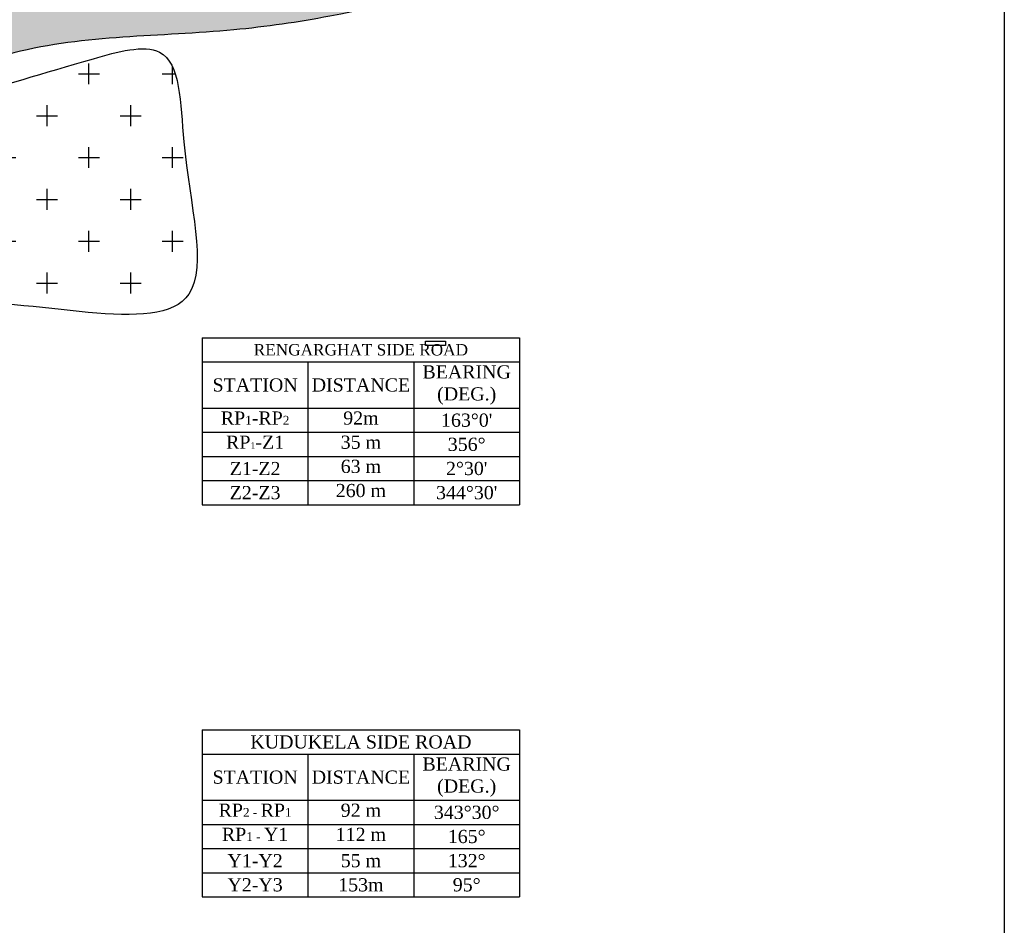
# Model space of a CAD drawing. Header units: millimetres. Extents: x 10604 to 12234, y -294 to 1108.
# Tile 9 of 10: x 11784 to 12233, y 222 to 634. Entities that reach past the tile are written whole.
import ezdxf

# ---------------------------------------------------------------- set-up
doc = ezdxf.new("R2010")
doc.units = ezdxf.units.MM
doc.linetypes.add('ACAD_ISO10W100', pattern=[18, 12, -3, 0, -3])
doc.styles.get("Standard").update_dxf_attribs({"font": 'times.ttf', "height": 6})

# ---------------------------------------------------------------- blocks, each defined once
blk = doc.blocks.new('*T12')
at = {"color": 0, "lineweight": -2, "ltscale": 100}
for p, q in [((0, 0), (48.17, 0)), ((0, 0), (0, -11)), ((48.17, 0), (96.35, 0)), ((96.35, 0), (144.52, 0)), ((144.52, 0), (144.52, -11)), ((0, -11), (48.17, -11)), ((0, -11), (0, -32.05)), ((48.17, -11), (96.35, -11)), ((48.17, -11), (48.17, -32.05)), ((96.35, -11), (144.52, -11)), ((96.35, -11), (96.35, -32.05)), ((144.52, -11), (144.52, -32.05)), ((0, -32.05), (48.17, -32.05)), ((0, -32.05), (0, -43.05)), ((48.17, -32.05), (96.35, -32.05)), ((48.17, -32.05), (48.17, -43.05)), ((96.35, -32.05), (144.52, -32.05)), ((96.35, -32.05), (96.35, -43.05)), ((144.52, -32.05), (144.52, -43.05)), ((0, -43.05), (48.17, -43.05)), ((0, -43.05), (0, -54.05)), ((48.17, -43.05), (96.35, -43.05)), ((48.17, -43.05), (48.17, -54.05)), ((96.35, -43.05), (144.52, -43.05)), ((96.35, -43.05), (96.35, -54.05)), ((144.52, -43.05), (144.52, -54.05)), ((0, -54.05), (48.17, -54.05)), ((0, -54.05), (0, -65.05)), ((48.17, -54.05), (96.35, -54.05)), ((48.17, -54.05), (48.17, -65.05)), ((96.35, -54.05), (144.52, -54.05)), ((96.35, -54.05), (96.35, -65.05)), ((144.52, -54.05), (144.52, -65.05)), ((0, -65.05), (48.17, -65.05)), ((0, -65.05), (0, -76.05)), ((48.17, -65.05), (96.35, -65.05)), ((48.17, -65.05), (48.17, -76.05)), ((96.35, -65.05), (144.52, -65.05)), ((96.35, -65.05), (96.35, -76.05)), ((144.52, -65.05), (144.52, -76.05)), ((0, -76.05), (48.17, -76.05)), ((48.17, -76.05), (96.35, -76.05)), ((96.35, -76.05), (144.52, -76.05))]:
    blk.add_line(p, q, dxfattribs=at)
at = {"color": 0, "ltscale": 100}
for s, insert, char_height, width, attachment_point in [('RENGARGHAT SIDE ROAD', (72.26, -5.5), 5.1903, 141.5196, 5), ('BEARING (DEG.)', (120.43, -21.52), 6, 45.1732, 5), ('STATION', (24.09, -21.52), 6, 45.1732, 5), ('DISTANCE', (72.26, -21.52), 6, 45.1732, 5), ('RP{\\H0.6667x;1}-RP{\\H0.6667x;2}', (24.09, -33.55), 6, 45.1732, 2), ('92m', (72.26, -33.55), 6, 45.1732, 2), ("163%%D0'", (120.43, -37.55), 6, 45.1732, 5), ('RP{\\H0.5x;1}-Z1', (24.09, -44.55), 6, 45.1732, 2), ('35 m', (72.26, -44.55), 6, 45.1732, 2), ('356%%D', (120.43, -48.55), 6, 45.1732, 5), ('Z1-Z2', (24.09, -59.55), 6, 45.1732, 5), ('63 m', (72.26, -55.55), 6, 45.1732, 2), ("2%%D30'", (120.43, -59.55), 6, 45.1732, 5), ('Z2-Z3', (24.09, -70.55), 6, 45.1732, 5), ('260 m', (72.26, -66.55), 6, 45.1732, 2), ("344%%D30'", (120.43, -70.55), 6, 45.1732, 5)]:
    blk.add_mtext(s, dxfattribs=dict(at, insert=insert, char_height=char_height, width=width, attachment_point=attachment_point))
blk = doc.blocks.new('*T13')
at = {"color": 0, "lineweight": -2, "ltscale": 100}
for p, q in [((0, 0), (48.17, 0)), ((0, 0), (0, -11)), ((48.17, 0), (96.35, 0)), ((96.35, 0), (144.52, 0)), ((144.52, 0), (144.52, -11)), ((0, -11), (48.17, -11)), ((0, -11), (0, -32.05)), ((48.17, -11), (96.35, -11)), ((48.17, -11), (48.17, -32.05)), ((96.35, -11), (144.52, -11)), ((96.35, -11), (96.35, -32.05)), ((144.52, -11), (144.52, -32.05)), ((0, -32.05), (48.17, -32.05)), ((0, -32.05), (0, -43.05)), ((48.17, -32.05), (96.35, -32.05)), ((48.17, -32.05), (48.17, -43.05)), ((96.35, -32.05), (144.52, -32.05)), ((96.35, -32.05), (96.35, -43.05)), ((144.52, -32.05), (144.52, -43.05)), ((0, -43.05), (48.17, -43.05)), ((0, -43.05), (0, -54.05)), ((48.17, -43.05), (96.35, -43.05)), ((48.17, -43.05), (48.17, -54.05)), ((96.35, -43.05), (144.52, -43.05)), ((96.35, -43.05), (96.35, -54.05)), ((144.52, -43.05), (144.52, -54.05)), ((0, -54.05), (48.17, -54.05)), ((0, -54.05), (0, -65.05)), ((48.17, -54.05), (96.35, -54.05)), ((48.17, -54.05), (48.17, -65.05)), ((96.35, -54.05), (144.52, -54.05)), ((96.35, -54.05), (96.35, -65.05)), ((144.52, -54.05), (144.52, -65.05)), ((0, -65.05), (48.17, -65.05)), ((0, -65.05), (0, -76.05)), ((48.17, -65.05), (96.35, -65.05)), ((48.17, -65.05), (48.17, -76.05)), ((96.35, -65.05), (144.52, -65.05)), ((96.35, -65.05), (96.35, -76.05)), ((144.52, -65.05), (144.52, -76.05)), ((0, -76.05), (48.17, -76.05)), ((48.17, -76.05), (96.35, -76.05)), ((96.35, -76.05), (144.52, -76.05))]:
    blk.add_line(p, q, dxfattribs=at)
at = {"color": 0, "ltscale": 100, "char_height": 6}
for s, insert, width, attachment_point in [('KUDUKELA SIDE ROAD', (72.26, -5.5), 141.5196, 5), ('BEARING (DEG.)', (120.43, -21.52), 45.1732, 5), ('STATION', (24.09, -21.52), 45.1732, 5), ('DISTANCE', (72.26, -21.52), 45.1732, 5), ('RP{\\H0.6667x;2 - }RP{\\H0.6667x;1}', (24.09, -33.55), 45.1732, 2), ('92 m ', (72.26, -33.55), 45.1732, 2), ('343%%D30%%D', (120.43, -37.55), 45.1732, 5), ('RP{\\H0.6667x;1 - }Y1', (24.09, -44.55), 45.1732, 2), ('112 m', (72.26, -44.55), 45.1732, 2), ('165%%D', (120.43, -48.55), 45.1732, 5), ('Y1-Y2', (24.09, -59.55), 45.1732, 5), ('55 m', (72.26, -59.55), 45.1732, 5), ('132%%D', (120.43, -59.55), 45.1732, 5), ('Y2-Y3', (24.09, -70.55), 45.1732, 5), ('153m', (72.26, -70.55), 45.1732, 5), ('95%%D', (120.43, -70.55), 45.1732, 5)]:
    blk.add_mtext(s, dxfattribs=dict(at, insert=insert, width=width, attachment_point=attachment_point))

msp = doc.modelspace()

# ---------------------------------------------------------------- hatches: boundary and pattern name
at = {"linetype": 'ACAD_ISO10W100', "ltscale": 100}
h = msp.add_hatch(color=256, dxfattribs=at)
h.set_gradient(color1=(0, 0, 255), one_color=1, tint=1, name='INVSPHERICAL')
edge = h.paths.add_edge_path()
edge.add_spline(control_points=[(11994.58, 729.85), (11958.92, 717.32), (11892.83, 694.09), (11797.33, 713.94), (11715.18, 658.72), (11617.4, 703.94), (11531.4, 659.64), (11424.23, 689.1), (11423.27, 570.58), (11434.29, 499.88), (11438.96, 410.41), (11439.31, 357.78), (11426.83, 279.99), (11364.89, 299.77), (11327.11, 301.49), (11322.28, 301.5)], knot_values=[0, 0, 0, 0, 111.856649, 207.316252, 275.250466, 387.080043, 483.816989, 566.157218, 636.280824, 761.208907, 808.954717, 899.041168, 929.239915, 1019.517028, 1033.186267, 1033.186267, 1033.186267, 1033.186267], degree=3, periodic=0)
edge.add_line((11322.28, 301.5), (11317.61, 228.22))
edge.add_line((11317.61, 228.22), (11318.55, 218.57))
edge.add_spline(control_points=[(11318.55, 218.57), (11331.99, 215.98), (11364.52, 206.1), (11409.75, 189.81), (11466.16, 164.66), (11555.56, 178.41), (11544.62, 258.21), (11535.46, 307.97), (11526.21, 358.02), (11521.54, 403.94), (11505.84, 453.84), (11508.85, 498), (11528.08, 532.76), (11557.18, 565.75), (11614.77, 548.65), (11627.58, 592.62), (11659.57, 606.43), (11693.96, 601.45), (11736.75, 603.51), (11795.69, 627.82), (11863.26, 626.1), (11937.9, 637.13), (11978.48, 647.75), (12004.77, 654.63)], knot_values=[0, 0, 0, 0, 40.346761, 97.945327, 144.63046, 231.385161, 295.395521, 347.386032, 390.383243, 446.592853, 485.580691, 547.223756, 571.153892, 605.090221, 671.365021, 695.670919, 726.456904, 766.080933, 799.51354, 853.652385, 954.295935, 998.534822, 1079.971677, 1079.971677, 1079.971677, 1079.971677], degree=3, periodic=0)
edge.add_line((12004.77, 654.63), (11994.58, 729.85))
edge = h.paths.add_edge_path()
edge.add_spline(control_points=[(10674.56, 70.38), (10654.53, 68.24), (10616.02, 64.13), (10647.17, 9.25), (10666.67, -55.91), (10769.83, -57.83), (10857.1, -20.57), (10917.66, 58.51), (10990.48, 114.34), (11030.17, 201.93), (11093.2, 182.26), (11125.46, 220.39), (11172.99, 212.33), (11221.25, 198.13), (11258.37, 218.62), (11282.83, 221.24), (11289.38, 221.36)], knot_values=[1109.183329, 1109.183329, 1109.183329, 1109.183329, 1155.927712, 1199.007537, 1252.536058, 1361.161953, 1439.773648, 1541.929439, 1645.931569, 1729.447296, 1773.770663, 1810.627294, 1861.482277, 1904.635834, 1959.164737, 1978.932404, 1978.932404, 1978.932404, 1978.932404], degree=3, periodic=0)
edge.add_line((11289.38, 221.36), (11281.77, 296.89))
edge.add_spline(control_points=[(11281.77, 296.89), (11260.03, 292.03), (11214.92, 274.73), (11130.27, 256.02), (11103.85, 328.43), (11050.42, 322.86), (11026.51, 298.55), (11007.36, 272.3), (11000.18, 224.15), (10974.79, 175.87), (10920.67, 146.92), (10897.46, 98.77), (10845.68, 47.36), (10785.95, -1.95), (10689.92, 5.4), (10679.11, 51.16), (10674.56, 70.38)], knot_values=[1074.216301, 1074.216301, 1074.216301, 1074.216301, 1143.754261, 1225.923939, 1284.031451, 1329.170007, 1357.336594, 1385.991267, 1424.55574, 1501.787621, 1537.829894, 1604.060884, 1654.678822, 1756.937765, 1832.327656, 1886.933712, 1886.933712, 1886.933712, 1886.933712], degree=3, periodic=0)
h = msp.add_hatch(dxfattribs=at)
h.set_pattern_fill('CROSS', color=256, scale=3, style=0)
edge = h.paths.add_edge_path()
edge.add_spline(control_points=[(11641.01, 579.03), (11640.76, 578.67), (11637.21, 573.3), (11632.1, 558.12), (11609.05, 532.84), (11572.14, 548.96), (11538.09, 522.55), (11532.5, 492.99), (11523.07, 453.6), (11556.67, 455.45), (11564.25, 443.86), (11566.1, 436.97)], knot_values=[1747.924506, 1747.924506, 1747.924506, 1747.924506, 1749.221683, 1766.90084, 1797.065604, 1837.311392, 1868.023891, 1909.971205, 1935.691927, 1960.579439, 1982.104365, 1982.104365, 1982.104365, 1982.104365], degree=3, periodic=0)
edge.add_line((11566.1, 436.97), (11652.05, 426.71))
edge.add_spline(control_points=[(11652.05, 426.71), (11659.03, 444.9), (11674.2, 464.45), (11691.99, 479.77), (11694.83, 482.02)], knot_values=[1180.882958, 1180.882958, 1180.882958, 1180.882958, 1240.1375, 1251.040496, 1251.040496, 1251.040496, 1251.040496], degree=3, periodic=0)
edge.add_line((11694.83, 482.02), (11641.01, 579.03))
edge = h.paths.add_edge_path()
edge.add_spline(control_points=[(11727.02, 593.36), (11720.35, 592.39), (11703.5, 590.61), (11680.28, 591.34), (11655.73, 594.36), (11644.75, 584.48), (11641.01, 579.03)], knot_values=[1657.573664, 1657.573664, 1657.573664, 1657.573664, 1677.555722, 1707.833861, 1728.48417, 1747.924506, 1747.924506, 1747.924506, 1747.924506], degree=3, periodic=0)
edge.add_line((11641.01, 579.03), (11694.83, 482.02))
edge.add_spline(control_points=[(11694.83, 482.02), (11709.45, 493.66), (11726.1, 502.06), (11746.58, 504.55)], knot_values=[1251.040496, 1251.040496, 1251.040496, 1251.040496, 1307.196442, 1307.196442, 1307.196442, 1307.196442], degree=3, periodic=0)
edge.add_line((11746.58, 504.55), (11727.02, 593.36))
edge = h.paths.add_edge_path()
edge.add_spline(control_points=[(11746.58, 504.55), (11747.26, 504.63), (11789.32, 509.32), (11882.84, 476.76), (11856.78, 566.55), (11857.88, 627.68), (11803.05, 612.62), (11767.89, 601.17), (11736.9, 594.8), (11727.02, 593.36)], knot_values=[1307.196442, 1307.196442, 1307.196442, 1307.196442, 1309.046878, 1421.835251, 1491.181332, 1533.518484, 1563.731745, 1627.923706, 1657.573664, 1657.573664, 1657.573664, 1657.573664], degree=3, periodic=0)
edge.add_line((11727.02, 593.36), (11746.58, 504.55))
edge = h.paths.add_edge_path()
edge.add_spline(control_points=[(11739.09, 58.15), (11738.63, 59.46), (11717.32, 118.48), (11677.32, 185.52), (11657.56, 271.75), (11651.85, 308.68)], knot_values=[797.10305, 797.10305, 797.10305, 797.10305, 800.562531, 954.581828, 1063.531604, 1063.531604, 1063.531604, 1063.531604], degree=3, periodic=0)
edge.add_line((11651.85, 308.68), (11577.39, 313.89))
edge.add_spline(control_points=[(11577.39, 313.89), (11584.5, 277.5), (11594.59, 233.92), (11581.06, 184.85), (11576.19, 172.95)], knot_values=[2094.030532, 2094.030532, 2094.030532, 2094.030532, 2205.909871, 2243.489947, 2243.489947, 2243.489947, 2243.489947], degree=3, periodic=0)
edge.add_line((11576.19, 172.95), (11739.09, 58.15))
edge = h.paths.add_edge_path()
edge.add_spline(control_points=[(11576.19, 172.95), (11568.69, 154.65), (11546.49, 119.8), (11508.59, 100.05), (11487.95, 94.81), (11486.12, 94.38)], knot_values=[2243.489947, 2243.489947, 2243.489947, 2243.489947, 2301.31002, 2360.245632, 2365.944779, 2365.944779, 2365.944779, 2365.944779], degree=3, periodic=0)
edge.add_line((11486.12, 94.38), (11489.8, 44.78))
edge.add_line((11489.8, 44.78), (11739.09, 58.15))
edge.add_line((11739.09, 58.15), (11576.19, 172.95))
edge = h.paths.add_edge_path()
edge.add_spline(control_points=[(11651.85, 308.68), (11650.17, 319.57), (11644.81, 359.72), (11642, 400.52), (11652.04, 426.69), (11652.05, 426.71)], knot_values=[1063.531604, 1063.531604, 1063.531604, 1063.531604, 1095.666256, 1180.816577, 1180.882958, 1180.882958, 1180.882958, 1180.882958], degree=3, periodic=0)
edge.add_line((11652.05, 426.71), (11566.1, 436.97))
edge.add_spline(control_points=[(11566.1, 436.97), (11568.89, 426.61), (11565.52, 378.86), (11572.32, 339.77), (11577.39, 313.89)], knot_values=[1982.104365, 1982.104365, 1982.104365, 1982.104365, 2014.438516, 2094.030532, 2094.030532, 2094.030532, 2094.030532], degree=3, periodic=0)
edge.add_line((11577.39, 313.89), (11651.85, 308.68))
edge = h.paths.add_edge_path()
edge.add_spline(control_points=[(11651.39, -139.31), (11691.22, -146.32), (11771.5, -174.18), (11775.13, -94.59), (11766.59, -44.09)], knot_values=[488.008456, 488.008456, 488.008456, 488.008456, 588.485302, 713.337925, 713.337925, 713.337925, 713.337925], degree=3, periodic=0)
edge.add_line((11766.59, -44.09), (11646.27, -50.93))
edge.add_line((11646.27, -50.93), (11651.39, -139.31))
edge = h.paths.add_edge_path()
edge.add_spline(control_points=[(11766.59, -44.09), (11760.86, -10.21), (11750.39, 26.55), (11739.09, 58.15)], knot_values=[713.337925, 713.337925, 713.337925, 713.337925, 797.10305, 797.10305, 797.10305, 797.10305], degree=3, periodic=0)
edge.add_line((11739.09, 58.15), (11640.24, 52.85))
edge.add_line((11640.24, 52.85), (11646.27, -50.93))
edge.add_line((11646.27, -50.93), (11766.59, -44.09))
h.paths.add_polyline_path([(11640.24, 52.85), (11489.8, 44.78), (11497.51, -59.39), (11646.27, -50.93)])
edge = h.paths.add_edge_path()
edge.add_line((11489.8, 44.78), (11373.73, 38.55))
edge.add_spline(control_points=[(11373.73, 38.55), (11374.21, 35.07), (11376.84, 10.48), (11373.27, -14.09), (11372.43, -37.13)], knot_values=[69.207238, 69.207238, 69.207238, 69.207238, 79.957887, 145.256461, 145.256461, 145.256461, 145.256461], degree=3, periodic=0)
edge.add_spline(control_points=[(11372.43, -37.13), (11373.81, -46.87), (11374.78, -56.62), (11375.18, -66.35)], knot_values=[1268.098474, 1268.098474, 1268.098474, 1268.098474, 1297.394668, 1297.394668, 1297.394668, 1297.394668], degree=3, periodic=0)
edge.add_line((11375.18, -66.35), (11497.51, -59.39))
edge.add_line((11497.51, -59.39), (11489.8, 44.78))
edge = h.paths.add_edge_path()
edge.add_line((11497.51, -59.39), (11375.18, -66.35))
edge.add_spline(control_points=[(11375.18, -66.35), (11375.45, -73.12), (11375.45, -79.89), (11375.12, -86.63)], knot_values=[1297.394668, 1297.394668, 1297.394668, 1297.394668, 1317.787653, 1317.787653, 1317.787653, 1317.787653], degree=3, periodic=0)
edge.add_spline(control_points=[(11375.12, -86.63), (11376.93, -96.87), (11392.58, -149.92), (11448.56, -147.77), (11503.63, -142.09)], knot_values=[191.989052, 191.989052, 191.989052, 191.989052, 222.844495, 366.571631, 366.571631, 366.571631, 366.571631], degree=3, periodic=0)
edge.add_line((11503.63, -142.09), (11497.51, -59.39))
edge = h.paths.add_edge_path()
edge.add_spline(control_points=[(11486.12, 94.38), (11444.29, 84.66), (11399.95, 95.2), (11355.61, 105.73), (11363.13, 83.33), (11370.65, 60.93), (11373.73, 38.55)], knot_values=[2365.944779, 2365.944779, 2365.944779, 2365.944779, 2496.582631, 2496.582631, 2496.582631, 2565.78987, 2565.78987, 2565.78987, 2565.78987], degree=3, periodic=0)
edge.add_line((11373.73, 38.55), (11489.8, 44.78))
edge.add_line((11489.8, 44.78), (11486.12, 94.38))
edge = h.paths.add_edge_path()
edge.add_line((11646.27, -50.93), (11497.51, -59.39))
edge.add_line((11497.51, -59.39), (11503.63, -142.09))
edge.add_spline(control_points=[(11503.63, -142.09), (11543.62, -137.96), (11595.66, -130.76), (11644.62, -138.12), (11651.39, -139.31)], knot_values=[366.571631, 366.571631, 366.571631, 366.571631, 470.920313, 488.008456, 488.008456, 488.008456, 488.008456], degree=3, periodic=0)
edge.add_line((11651.39, -139.31), (11646.27, -50.93))
h.paths.add_polyline_path([(11605.98, 508.8), (11660.19, 508.8), (11660.19, 477.84), (11605.98, 477.84)], flags=24)

# ---------------------------------------------------------------- linework, layer by layer
at = {"ltscale": 100}
msp.add_lwpolyline([(12232.59, -294.07), (10604.27, -294.07), (10604.27, 1108.4), (12232.59, 1108.4)], close=True, dxfattribs=at)
at = {"linetype": 'ACAD_ISO10W100', "ltscale": 100}
msp.add_lwpolyline([(11969.05, 487.93), (11978.12, 487.93), (11978.12, 485.9), (11969.05, 485.9)], close=True, dxfattribs=at)
at = {"ltscale": 100}
for points in [[(11994.58, 729.85), (11885.9, 703.37), (11790.48, 700.72), (11726.87, 676.88), (11615.54, 687.47), (11520.12, 671.58), (11437.95, 666.29), (11424.69, 597.43), (11435.3, 472.95), (11437.95, 425.28), (11435.3, 335.23), (11427.34, 306.1), (11337.22, 300.8), (11215.29, 276.96), (11133.12, 276.96), (11093.36, 319.34), (11048.3, 316.69), (11027.1, 298.15), (11011.2, 274.32), (11000.59, 237.24), (10960.83, 171.03), (10931.68, 149.84), (10891.92, 96.87), (10857.46, 59.79), (10769.99, 6.82), (10695.77, 20.06), (10674.56, 70.38)], [(12004.77, 654.63), (11925.52, 635.88), (11881.73, 629.63), (11781.63, 619.21), (11729.49, 604.62), (11696.12, 602.54), (11656.5, 602.54), (11629.39, 587.95), (11616.87, 567.11), (11552.22, 552.53), (11527.2, 529.6), (11515.84, 508.54), (11509.99, 447.18), (11518.76, 409.19), (11527.53, 353.67), (11534.84, 311.3), (11543.84, 260.09), (11540.56, 196.17), (11456.9, 173.22), (11412.61, 187.97), (11358.47, 207.64), (11269.88, 219.12), (11217.39, 204.36), (11174.74, 210.92), (11123.88, 210.92), (11092.71, 191.25), (11048.42, 189.61), (10991, 128.96), (10919.22, 53.7), (10846.96, -18.51), (10774.7, -49.45), (10667.33, -32.95), (10642.55, 14.5), (10630.17, 55.76), (10674.56, 70.38)], [(11355.61, 105.73), (11374.83, 28.12), (11372.43, -37.13), (11383.72, -113.9), (11630.78, -136.34), (11747.57, -149.8), (11737.69, 62.04), (11677.32, 203.74), (11647.42, 341.62), (11652.02, 426.65), (11686.52, 474.9), (11748.62, 504.78), (11861.31, 509.37), (11858.98, 578.68), (11847.87, 619.53), (11817.81, 616.53), (11756.04, 599.05), (11707.01, 591.34), (11676.74, 592.02), (11656.1, 591.34), (11640.28, 577.93), (11632.37, 562.12), (11610.36, 541.5), (11570.11, 541.5), (11544.66, 524.32), (11530.4, 484.86), (11530.4, 459.14), (11554.2, 451.86), (11567.79, 399.75), (11586.37, 209.18), (11543.29, 124.06), (11491.58, 95.77), (11355.61, 105.73)]]:
    msp.add_spline(points, degree=3, dxfattribs=at)

# ---------------------------------------------------------------- block references
for name, p in [('*T12', (11867.36, 489.45)), ('*T13', (11867.36, 310.88))]:
    msp.add_blockref(name, p)

doc.saveas('drawing.dxf')
